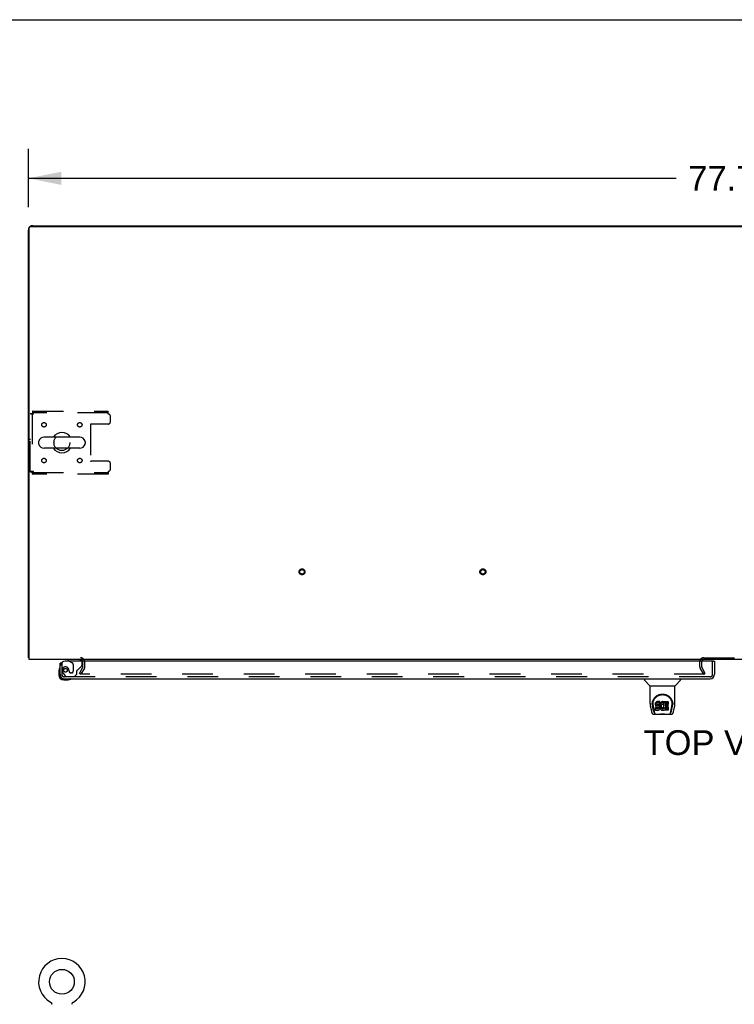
# Model space of a CAD drawing. Header units: inches. Extents: x 0 to 309, y 0 to 200.
# Tile 59 of 64: x 68 to 107, y 146 to 200. Entities that reach past the tile are written whole.
import ezdxf

# ---------------------------------------------------------------- set-up
doc = ezdxf.new("R2010")
doc.units = ezdxf.units.IN
doc.header["$LTSCALE"] = 17
doc.header["$MEASUREMENT"] = 0
doc.linetypes.add('HIDDEN', pattern=[0.2, 0.1, -0.1])
doc.layers.get('0').update_dxf_attribs({"linetype": 'CONTINUOUS'})
for name, color, linetype in [('DEFAULT_2', 8, 'HIDDEN'), ('DIMENSIONS', 7, 'CONTINUOUS'), ('LEFTHAND_DOOR_ASSEMBLY', 7, 'CONTINUOUS'), ('WITNESSMARKS', 7, 'CONTINUOUS')]:
    doc.layers.add(name, color=color, linetype=linetype)
doc.styles.get("Standard").update_dxf_attribs({"font": 'arial.ttf'})
doc.dimstyles.new('DIMSTYLE_1', dxfattribs={"dimtxt": 1.363636, "dimasz": 1.818182, "dimexe": 0.09, "dimexo": 0.07, "dimgap": 0.0375, "dimtad": 0, "dimtih": 1, "dimtoh": 1, "dimzin": 4, "dimdsep": 46, "dimtxsty": 'Standard', "dimblk": '_FILLED', "dimblk1": '_FILLED', "dimblk2": '_FILLED', "dimcen": 0.09, "dimadec": 3, "dimazin": 1, "dimtfac": 1, "dimtdec": 3, "dimtofl": 0, "dimtmove": 0, "dimatfit": 3, "dimldrblk": '_FILLED', "dimfxl": 0, "dimtolj": 1, "dimtzin": 4, "dimarcsym": 0})

# ---------------------------------------------------------------- blocks, each defined once
blk = doc.blocks.new('_FILLED')
at = {"color": 0, "linetype": 'ByBlock'}
blk.add_solid([(0, 0), (-1, 0.2), (-1, -0.2)], dxfattribs=at)
blk = doc.blocks.new('*D1')
at = {"layer": 'DIMENSIONS', "color": 2, "linetype": 'Continuous'}
for p, q in [((68.353, 189.629), (68.353, 192.863)), ((146.103, 189.629), (146.103, 192.863)), ((68.353, 191.227), (104.163, 191.227)), ((146.103, 191.227), (110.292, 191.227))]:
    blk.add_line(p, q, dxfattribs=at)
at = {"layer": 'DIMENSIONS', "color": 2, "linetype": 'Continuous', "xscale": 1.8181818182, "yscale": 1.8181818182, "zscale": 1.8181818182, "rotation": 180}
blk.add_blockref('_FILLED', (68.353, 191.227), dxfattribs=at)
at = {"layer": 'DIMENSIONS', "color": 2, "linetype": 'Continuous', "xscale": 1.8181818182, "yscale": 1.8181818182, "zscale": 1.8181818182}
blk.add_blockref('_FILLED', (146.103, 191.227), dxfattribs=at)
at = {"layer": 'DIMENSIONS', "color": 2, "linetype": 'Continuous', "insert": (107.228, 191.909), "char_height": 1.3636, "width": 4.76512, "attachment_point": 2, "line_spacing_factor": 0.9}
blk.add_mtext('77.75', dxfattribs=at)

msp = doc.modelspace()

# ---------------------------------------------------------------- linework, layer by layer
at = {"color": 7, "linetype": 'Continuous'}
for p, q in [((0, 200), (309.091, 200)), ((75.853, 188.603), (75.853, 188.551)), ((75.853, 188.603), (138.603, 188.603)), ((107.228, 188.603), (107.228, 188.551)), ((68.919, 176.647), (68.919, 176.559)), ((71.194, 176.909), (69.219, 176.909)), ((71.494, 176.647), (71.494, 176.559)), ((71.194, 176.297), (69.219, 176.297)), ((68.405, 164.707), (68.353, 164.707)), ((69.571, 145.658), (69.571, 145.658)), ((69.571, 145.658), (69.576, 145.656)), ((69.572, 145.658), (69.574, 145.657)), ((69.576, 145.656), (69.58, 145.653)), ((69.58, 145.653), (69.584, 145.65)), ((69.584, 145.65), (69.588, 145.647)), ((69.588, 145.647), (69.592, 145.644)), ((69.592, 145.644), (69.596, 145.641)), ((69.596, 145.641), (69.6, 145.637)), ((69.6, 145.637), (69.603, 145.634)), ((69.603, 145.634), (69.607, 145.63)), ((69.607, 145.63), (69.61, 145.626)), ((69.61, 145.626), (69.613, 145.622)), ((69.613, 145.622), (69.616, 145.618)), ((69.616, 145.618), (69.619, 145.614)), ((69.619, 145.614), (69.622, 145.61)), ((69.622, 145.61), (69.625, 145.605)), ((69.625, 145.606), (69.627, 145.601)), ((69.627, 145.601), (69.629, 145.597)), ((69.629, 145.597), (69.632, 145.592)), ((69.632, 145.592), (69.634, 145.587)), ((69.634, 145.587), (69.635, 145.582)), ((69.635, 145.583), (69.637, 145.578)), ((69.637, 145.578), (69.639, 145.573)), ((69.639, 145.573), (69.64, 145.568)), ((69.64, 145.568), (69.641, 145.563)), ((69.641, 145.563), (69.642, 145.558)), ((69.642, 145.558), (69.643, 145.553)), ((70.769, 145.538), (70.769, 145.543)), ((70.769, 145.533), (70.769, 145.538)), ((70.77, 145.553), (70.771, 145.558)), ((70.77, 145.548), (70.77, 145.553)), ((70.771, 145.558), (70.772, 145.563)), ((70.772, 145.563), (70.773, 145.568)), ((70.773, 145.568), (70.775, 145.573)), ((70.775, 145.573), (70.776, 145.578)), ((70.776, 145.578), (70.778, 145.583)), ((70.778, 145.582), (70.78, 145.587)), ((70.779, 145.587), (70.782, 145.592)), ((70.781, 145.592), (70.784, 145.597)), ((70.784, 145.597), (70.786, 145.601)), ((70.786, 145.601), (70.788, 145.606)), ((70.788, 145.605), (70.791, 145.61)), ((70.791, 145.61), (70.794, 145.614)), ((70.794, 145.614), (70.797, 145.618)), ((70.797, 145.618), (70.8, 145.622)), ((70.8, 145.622), (70.803, 145.626)), ((70.803, 145.626), (70.806, 145.63)), ((70.806, 145.63), (70.81, 145.634)), ((70.81, 145.634), (70.814, 145.637)), ((70.813, 145.637), (70.817, 145.641)), ((70.817, 145.641), (70.821, 145.644)), ((70.821, 145.644), (70.825, 145.647)), ((70.825, 145.647), (70.829, 145.65)), ((70.829, 145.65), (70.833, 145.653)), ((70.833, 145.653), (70.837, 145.656)), ((70.833, 145.653), (70.834, 145.654)), ((70.837, 145.656), (70.842, 145.658)), ((70.839, 145.657), (70.841, 145.658)), ((70.842, 145.658), (70.842, 145.658))]:
    msp.add_line(p, q, dxfattribs=at)
at = {"color": 3, "linetype": 'Continuous'}
for p, q in [((68.405, 164.603), (68.405, 188.491)), ((68.465, 188.551), (145.991, 188.551)), ((68.599, 188.603), (75.853, 188.603)), ((68.353, 164.707), (68.353, 188.357)), ((146.051, 164.603), (68.405, 164.603))]:
    msp.add_line(p, q, dxfattribs=at)
for points in [[(68.38, 164.693), (68.377, 164.694), (68.373, 164.694), (68.37, 164.695), (68.367, 164.696), (68.364, 164.697), (68.362, 164.698), (68.36, 164.698), (68.358, 164.7), (68.356, 164.701), (68.355, 164.702), (68.354, 164.703), (68.353, 164.704), (68.353, 164.706), (68.353, 164.707)], [(68.405, 164.687), (68.404, 164.687), (68.4, 164.688), (68.396, 164.689), (68.392, 164.69), (68.388, 164.691), (68.38, 164.693)]]:
    msp.add_lwpolyline(points, dxfattribs=at)
at = {"color": 7, "linetype": 'Continuous'}
for points in [[(69.643, 145.553), (69.643, 145.548), (69.644, 145.543), (69.644, 145.538), (69.644, 145.533)], [(70.769, 145.538), (70.769, 145.543), (70.77, 145.548)]]:
    msp.add_lwpolyline(points, dxfattribs=at)
msp.add_circle((70.207, 146.778), 0.688, dxfattribs=at)
at = {"color": 3, "linetype": 'Continuous'}
for centre, radius, start, end in [((68.599, 188.357), 0.246, 140.5601, 180), ((68.465, 188.491), 0.06, 90, 180), ((68.599, 188.357), 0.246, 90, 129.4399), ((68.599, 164.85), 0.246, 215.3368, 216.0831), ((71.231, 164.461), 0.142, 26.4666, 90), ((105.697, 164.488), 0.115, 115.1781, 161.7549)]:
    msp.add_arc(centre, radius, start, end, dxfattribs=at)
at = {"color": 7, "linetype": 'Continuous'}
for centre, radius, start, end in [((70.207, 176.603), 0.562, 32.9567, 147.0433), ((69.063, 176.647), 0.144, 164.3697, 180), ((69.063, 176.559), 0.144, 180, 195.6303), ((69.219, 176.603), 0.306, 90, 164.3697), ((69.219, 176.603), 0.306, 195.6303, 270), ((71.194, 176.603), 0.306, 15.6303, 90), ((71.194, 176.603), 0.306, 270, 344.3697), ((71.35, 176.647), 0.144, 0, 15.6303), ((71.35, 176.559), 0.144, 344.3697, 360), ((70.207, 176.603), 0.562, 212.956, 327.044), ((70.207, 146.778), 1.288, 299.5053, 240.4947)]:
    msp.add_arc(centre, radius, start, end, dxfattribs=at)
at = {"layer": 'DEFAULT_2', "color": 8, "linetype": 'HIDDEN'}
for p, q in [((68.457, 174.987), (68.457, 178.219)), ((68.457, 178.219), (68.561, 178.219)), ((68.561, 178.219), (68.561, 174.987)), ((68.591, 178.353), (68.591, 178.249)), ((68.591, 178.353), (72.769, 178.353)), ((72.769, 178.249), (68.591, 178.249)), ((68.624, 178.186), (68.619, 178.223)), ((68.624, 178.186), (68.619, 178.2)), ((72.769, 178.186), (72.769, 178.353)), ((71.794, 177.604), (71.794, 175.602)), ((72.769, 177.634), (71.824, 177.634)), ((72.894, 177.759), (72.894, 178.061)), ((72.769, 175.572), (71.824, 175.572)), ((72.894, 175.145), (72.894, 175.447)), ((68.457, 174.987), (68.561, 174.987)), ((68.624, 175.02), (68.586, 175.015)), ((68.591, 174.853), (68.591, 174.957)), ((68.591, 174.957), (72.769, 174.957)), ((72.769, 174.853), (68.591, 174.853)), ((68.624, 175.02), (68.61, 175.015)), ((72.769, 175.02), (72.769, 174.853)), ((105.697, 164.707), (108.759, 164.707)), ((71.173, 163.842), (71.369, 164.182)), ((71.459, 164.13), (71.263, 163.79)), ((71.374, 164.199), (71.374, 164.461)), ((71.478, 164.199), (71.478, 164.461)), ((105.478, 164.199), (105.478, 164.488)), ((105.692, 163.79), (105.496, 164.13)), ((105.582, 164.199), (105.582, 164.488)), ((105.782, 163.842), (105.586, 164.182)), ((71.173, 163.842), (71.263, 163.79)), ((105.759, 163.79), (71.309, 163.79)), ((105.692, 163.79), (105.782, 163.842)), ((69.571, 145.658), (69.571, 145.658)), ((69.579, 145.654), (69.58, 145.653))]:
    msp.add_line(p, q, dxfattribs=at)
for points in [[(68.457, 178.219), (68.458, 178.217), (68.461, 178.214), (68.466, 178.212), (68.473, 178.21), (68.482, 178.207), (68.493, 178.205), (68.505, 178.203), (68.519, 178.2), (68.535, 178.198), (68.551, 178.195), (68.568, 178.193), (68.586, 178.191), (68.624, 178.186)], [(68.561, 178.219), (68.561, 178.217), (68.562, 178.214), (68.564, 178.212), (68.567, 178.21), (68.57, 178.207), (68.574, 178.205), (68.579, 178.203), (68.584, 178.2), (68.59, 178.198), (68.596, 178.195), (68.603, 178.193), (68.61, 178.191), (68.624, 178.186)], [(68.619, 178.223), (68.616, 178.241), (68.614, 178.258), (68.612, 178.275), (68.609, 178.29), (68.607, 178.304), (68.605, 178.317), (68.602, 178.327), (68.6, 178.336), (68.598, 178.344), (68.595, 178.349), (68.593, 178.352), (68.591, 178.353)], [(68.619, 178.2), (68.616, 178.207), (68.614, 178.213), (68.612, 178.22), (68.609, 178.225), (68.607, 178.231), (68.605, 178.235), (68.602, 178.239), (68.6, 178.243), (68.598, 178.245), (68.595, 178.247), (68.593, 178.249), (68.591, 178.249)], [(68.586, 175.015), (68.568, 175.013), (68.551, 175.011), (68.535, 175.008), (68.519, 175.006), (68.505, 175.004), (68.493, 175.001), (68.482, 174.999), (68.473, 174.996), (68.466, 174.994), (68.461, 174.992), (68.458, 174.989), (68.457, 174.987)], [(68.61, 175.015), (68.603, 175.013), (68.596, 175.011), (68.59, 175.008), (68.584, 175.006), (68.579, 175.004), (68.574, 175.001), (68.57, 174.999), (68.567, 174.996), (68.564, 174.994), (68.562, 174.992), (68.561, 174.989), (68.561, 174.987)], [(68.591, 174.853), (68.593, 174.854), (68.595, 174.857), (68.598, 174.862), (68.6, 174.87), (68.602, 174.879), (68.605, 174.889), (68.607, 174.902), (68.609, 174.916), (68.612, 174.931), (68.614, 174.948), (68.616, 174.965), (68.619, 174.983), (68.624, 175.02)], [(68.591, 174.957), (68.593, 174.957), (68.595, 174.959), (68.598, 174.961), (68.6, 174.963), (68.602, 174.967), (68.605, 174.971), (68.607, 174.975), (68.609, 174.981), (68.612, 174.986), (68.614, 174.993), (68.616, 174.999), (68.619, 175.006), (68.624, 175.02)], [(71.291, 163.816), (71.29, 163.814), (71.29, 163.812), (71.289, 163.81), (71.289, 163.808), (71.289, 163.808)], [(71.289, 163.808), (71.289, 163.806), (71.29, 163.804), (71.29, 163.802), (71.291, 163.8), (71.292, 163.799), (71.293, 163.797), (71.295, 163.796), (71.297, 163.794), (71.298, 163.793), (71.3, 163.792)], [(71.309, 163.79), (71.307, 163.791), (71.305, 163.791), (71.302, 163.791), (71.3, 163.792)]]:
    msp.add_lwpolyline(points, dxfattribs=at)
for centre, radius in [((69.217, 177.593), 0.125), ((71.196, 177.593), 0.125), ((70.207, 176.603), 0.438), ((69.217, 175.613), 0.125), ((71.196, 175.613), 0.125), ((83.485, 169.457), 0.164), ((83.485, 169.457), 0.124), ((93.485, 169.457), 0.164), ((93.485, 169.457), 0.124)]:
    msp.add_circle(centre, radius, dxfattribs=at)
for centre, radius, start, end in [((72.769, 178.061), 0.125, 0, 90), ((71.824, 177.604), 0.03, 90, 180), ((72.769, 177.759), 0.125, 270, 360), ((71.824, 175.602), 0.03, 180, 270), ((72.769, 175.447), 0.125, 0, 90), ((72.769, 175.145), 0.125, 270, 360), ((71.231, 164.461), 0.246, 0, 90), ((71.231, 164.461), 0.142, 0, 26.4666), ((105.697, 164.488), 0.219, 90, 180), ((105.697, 164.488), 0.115, 161.7549, 180), ((105.697, 164.488), 0.115, 90, 115.1781), ((71.341, 164.199), 0.033, 330, 360), ((71.341, 164.199), 0.137, 330, 360), ((105.615, 164.199), 0.137, 180, 210), ((105.615, 164.199), 0.033, 180, 210)]:
    msp.add_arc(centre, radius, start, end, dxfattribs=at)
at = {"layer": 'LEFTHAND_DOOR_ASSEMBLY', "color": 3, "linetype": 'Continuous'}
for p, q in [((106.228, 164.524), (70.395, 164.524)), ((106.29, 164.524), (106.29, 163.792)), ((70.103, 163.792), (70.103, 164.399)), ((70.349, 163.545), (106.044, 163.545))]:
    msp.add_line(p, q, dxfattribs=at)
at = {"layer": 'LEFTHAND_DOOR_ASSEMBLY', "color": 7, "linetype": 'Continuous'}
for p, q in [((70.545, 164.603), (70.545, 164.564)), ((70.545, 164.564), (70.614, 164.524)), ((106.228, 164.524), (106.29, 164.524)), ((70.043, 164.004), (70.043, 163.748)), ((70.178, 164.399), (70.103, 164.399)), ((70.103, 163.792), (70.103, 163.748)), ((70.306, 163.545), (70.349, 163.545)), ((70.306, 163.485), (70.562, 163.485)), ((102.411, 163.545), (102.411, 163.483)), ((102.72, 163.157), (102.423, 163.455)), ((104.11, 163.157), (104.407, 163.455)), ((104.419, 163.545), (104.419, 163.483)), ((102.726, 163.151), (104.104, 163.151)), ((102.726, 162.179), (102.726, 163.151)), ((104.104, 162.18), (104.104, 163.151)), ((102.741, 162.036), (102.806, 161.731)), ((102.844, 162.125), (102.844, 162.124)), ((102.851, 162.211), (102.85, 162.147)), ((102.913, 161.759), (102.861, 162.029)), ((102.888, 162.138), (102.888, 162.114)), ((102.897, 162.016), (102.955, 161.724)), ((103.031, 162.183), (103.029, 162.159)), ((103.029, 162.092), (103.029, 162.159)), ((103.031, 162.116), (103.029, 162.092)), ((103.029, 162.092), (103.03, 162.069)), ((103.03, 162.069), (103.034, 162.045)), ((103.036, 162.206), (103.031, 162.183)), ((103.031, 162.116), (103.031, 162.183)), ((103.036, 162.139), (103.031, 162.116)), ((103.031, 161.807), (103.031, 161.948)), ((103.034, 162.045), (103.042, 162.023)), ((103.045, 162.229), (103.036, 162.206)), ((103.036, 162.139), (103.036, 162.206)), ((103.045, 162.162), (103.036, 162.139)), ((103.095, 161.953), (103.036, 161.953)), ((103.036, 161.886), (103.036, 161.953)), ((103.095, 161.887), (103.036, 161.886)), ((103.036, 161.802), (103.18, 161.802)), ((103.042, 162.023), (103.055, 162.003)), ((103.059, 162.248), (103.045, 162.229)), ((103.045, 162.162), (103.045, 162.229)), ((103.059, 162.182), (103.045, 162.162)), ((103.055, 162.003), (103.071, 161.985)), ((103.067, 162.256), (103.059, 162.248)), ((103.059, 162.182), (103.059, 162.248)), ((103.067, 162.19), (103.059, 162.182)), ((103.077, 162.263), (103.067, 162.256)), ((103.067, 162.19), (103.067, 162.256)), ((103.077, 162.196), (103.067, 162.19)), ((103.071, 161.985), (103.091, 161.972)), ((103.099, 162.273), (103.077, 162.263)), ((103.077, 162.196), (103.077, 162.263)), ((103.099, 162.206), (103.077, 162.196)), ((103.091, 161.972), (103.102, 161.968)), ((103.156, 161.954), (103.095, 161.953)), ((103.095, 161.887), (103.095, 161.953)), ((103.156, 161.887), (103.095, 161.887)), ((103.122, 162.28), (103.099, 162.273)), ((103.099, 162.206), (103.099, 162.273)), ((103.122, 162.213), (103.099, 162.206)), ((103.1, 162.081), (103.101, 162.096)), ((103.101, 162.073), (103.1, 162.081)), ((103.101, 162.096), (103.103, 162.111)), ((103.101, 162.073), (103.101, 162.096)), ((103.103, 162.066), (103.101, 162.073)), ((103.102, 161.968), (103.114, 161.966)), ((103.103, 162.111), (103.106, 162.117)), ((103.103, 162.066), (103.103, 162.111)), ((103.107, 162.06), (103.103, 162.066)), ((103.106, 162.117), (103.112, 162.122)), ((103.107, 162.06), (103.107, 162.119)), ((103.114, 162.056), (103.107, 162.06)), ((103.112, 162.122), (103.126, 162.127)), ((103.114, 162.122), (103.113, 162.123)), ((103.128, 162.118), (103.114, 162.122)), ((103.114, 162.056), (103.114, 162.122)), ((103.128, 162.052), (103.114, 162.056)), ((103.114, 161.966), (103.161, 161.966)), ((103.262, 162.28), (103.122, 162.28)), ((103.122, 162.213), (103.122, 162.28)), ((103.262, 162.213), (103.122, 162.213)), ((103.126, 162.127), (103.141, 162.128)), ((103.152, 162.119), (103.128, 162.118)), ((103.128, 162.052), (103.128, 162.118)), ((103.152, 162.052), (103.128, 162.052)), ((103.141, 162.128), (103.254, 162.128)), ((103.176, 162.118), (103.152, 162.119)), ((103.152, 162.052), (103.152, 162.119)), ((103.176, 162.051), (103.152, 162.052)), ((103.171, 161.955), (103.156, 161.954)), ((103.156, 161.887), (103.156, 161.954)), ((103.171, 161.888), (103.156, 161.887)), ((103.161, 161.966), (103.169, 161.965)), ((103.169, 161.965), (103.176, 161.962)), ((103.178, 161.958), (103.171, 161.955)), ((103.171, 161.888), (103.171, 161.955)), ((103.178, 161.891), (103.171, 161.888)), ((103.2, 162.113), (103.176, 162.118)), ((103.176, 162.051), (103.176, 162.118)), ((103.2, 162.046), (103.176, 162.051)), ((103.176, 161.962), (103.182, 161.958)), ((103.179, 161.96), (103.178, 161.958)), ((103.178, 161.891), (103.178, 161.958)), ((103.183, 161.897), (103.178, 161.891)), ((103.18, 161.802), (103.192, 161.803)), ((103.182, 161.958), (103.187, 161.952)), ((103.183, 161.897), (103.183, 161.956)), ((103.192, 161.909), (103.183, 161.897)), ((103.187, 161.952), (103.193, 161.938)), ((103.192, 161.909), (103.192, 161.94)), ((103.195, 161.916), (103.192, 161.909)), ((103.192, 161.803), (103.203, 161.807)), ((103.193, 161.938), (103.196, 161.923)), ((103.195, 161.916), (103.195, 161.928)), ((103.196, 161.923), (103.195, 161.916)), ((103.21, 162.108), (103.2, 162.113)), ((103.2, 162.046), (103.2, 162.113)), ((103.21, 162.041), (103.2, 162.046)), ((103.203, 161.807), (103.223, 161.821)), ((103.22, 162.101), (103.21, 162.108)), ((103.21, 162.041), (103.21, 162.108)), ((103.22, 162.034), (103.21, 162.041)), ((103.238, 162.084), (103.22, 162.101)), ((103.22, 162.034), (103.22, 162.101)), ((103.238, 162.017), (103.22, 162.034)), ((103.223, 161.821), (103.24, 161.838)), ((103.251, 162.064), (103.238, 162.084)), ((103.238, 162.017), (103.238, 162.084)), ((103.251, 161.997), (103.238, 162.017)), ((103.24, 161.838), (103.247, 161.848)), ((103.247, 161.848), (103.252, 161.859)), ((103.26, 162.042), (103.251, 162.064)), ((103.251, 161.997), (103.251, 162.064)), ((103.26, 161.975), (103.251, 161.997)), ((103.252, 161.859), (103.261, 161.881)), ((103.254, 162.128), (103.259, 162.128)), ((103.259, 162.128), (103.261, 162.134)), ((103.261, 162.038), (103.26, 162.042)), ((103.26, 161.975), (103.26, 162.042)), ((103.266, 161.952), (103.26, 161.975)), ((103.261, 162.134), (103.262, 162.147)), ((103.266, 162.116), (103.261, 162.072)), ((103.261, 162.005), (103.261, 162.072)), ((103.266, 162.049), (103.261, 162.005)), ((103.261, 162.005), (103.262, 161.983)), ((103.261, 161.881), (103.267, 161.904)), ((103.263, 162.237), (103.262, 162.28)), ((103.262, 162.213), (103.262, 162.28)), ((103.263, 162.17), (103.262, 162.213)), ((103.262, 162.147), (103.263, 162.17)), ((103.262, 161.983), (103.265, 161.961)), ((103.263, 162.17), (103.263, 162.237)), ((103.265, 161.961), (103.27, 161.939)), ((103.27, 162.138), (103.266, 162.116)), ((103.266, 162.049), (103.266, 162.116)), ((103.27, 162.071), (103.266, 162.049)), ((103.269, 161.928), (103.266, 161.952)), ((103.267, 161.904), (103.269, 161.928)), ((103.269, 161.928), (103.269, 161.943)), ((103.276, 162.159), (103.27, 162.138)), ((103.27, 162.071), (103.27, 162.138)), ((103.276, 162.093), (103.27, 162.071)), ((103.27, 161.939), (103.277, 161.918)), ((103.284, 162.18), (103.276, 162.159)), ((103.276, 162.093), (103.276, 162.159)), ((103.284, 162.113), (103.276, 162.093)), ((103.277, 161.918), (103.298, 161.878)), ((103.295, 162.2), (103.284, 162.18)), ((103.284, 162.113), (103.284, 162.18)), ((103.295, 162.133), (103.284, 162.113)), ((103.308, 162.218), (103.295, 162.2)), ((103.295, 162.133), (103.295, 162.2)), ((103.308, 162.151), (103.295, 162.133)), ((103.298, 161.878), (103.311, 161.86)), ((103.323, 162.234), (103.308, 162.218)), ((103.308, 162.151), (103.308, 162.218)), ((103.323, 162.168), (103.308, 162.151)), ((103.311, 161.86), (103.325, 161.843)), ((103.339, 162.25), (103.323, 162.234)), ((103.323, 162.168), (103.323, 162.234)), ((103.339, 162.183), (103.323, 162.168)), ((103.325, 161.843), (103.342, 161.828)), ((103.334, 162.047), (103.331, 162.021)), ((103.331, 162.021), (103.331, 161.994)), ((103.331, 161.994), (103.332, 161.98)), ((103.332, 161.98), (103.332, 162.021)), ((103.332, 161.98), (103.335, 161.968)), ((103.338, 162.06), (103.334, 162.047)), ((103.334, 162.04), (103.335, 162.034)), ((103.335, 162.034), (103.345, 162.01)), ((103.335, 161.968), (103.335, 162.034)), ((103.335, 161.968), (103.345, 161.943)), ((103.344, 162.072), (103.338, 162.06)), ((103.357, 162.263), (103.339, 162.25)), ((103.339, 162.183), (103.339, 162.25)), ((103.357, 162.196), (103.339, 162.183)), ((103.342, 161.828), (103.36, 161.814)), ((103.358, 162.095), (103.344, 162.072)), ((103.345, 162.01), (103.358, 161.986)), ((103.345, 161.943), (103.345, 162.01)), ((103.345, 161.943), (103.358, 161.92)), ((103.378, 162.272), (103.357, 162.263)), ((103.357, 162.196), (103.357, 162.263)), ((103.378, 162.205), (103.357, 162.196)), ((103.366, 162.105), (103.358, 162.095)), ((103.358, 161.986), (103.367, 161.976)), ((103.358, 161.92), (103.358, 161.986)), ((103.358, 161.92), (103.367, 161.91)), ((103.36, 161.814), (103.369, 161.809)), ((103.377, 162.113), (103.366, 162.105)), ((103.367, 161.976), (103.377, 161.968)), ((103.367, 161.91), (103.367, 161.976)), ((103.367, 161.91), (103.377, 161.901)), ((103.369, 161.809), (103.38, 161.806)), ((103.402, 162.123), (103.377, 162.113)), ((103.377, 161.968), (103.388, 161.96)), ((103.377, 161.901), (103.377, 161.968)), ((103.377, 161.901), (103.388, 161.893)), ((103.4, 162.276), (103.378, 162.272)), ((103.378, 162.205), (103.378, 162.272)), ((103.4, 162.21), (103.378, 162.205)), ((103.38, 161.806), (103.402, 161.8)), ((103.388, 161.96), (103.401, 161.955)), ((103.388, 161.893), (103.388, 161.96)), ((103.388, 161.893), (103.401, 161.888)), ((103.422, 162.279), (103.4, 162.276)), ((103.4, 162.21), (103.4, 162.276)), ((103.422, 162.212), (103.4, 162.21)), ((103.401, 161.955), (103.414, 161.953)), ((103.401, 161.888), (103.401, 161.955)), ((103.401, 161.888), (103.414, 161.886)), ((103.415, 162.127), (103.402, 162.123)), ((103.402, 161.8), (103.424, 161.798)), ((103.414, 161.953), (103.427, 161.952)), ((103.414, 161.886), (103.414, 161.953)), ((103.414, 161.886), (103.427, 161.886)), ((103.428, 162.126), (103.415, 162.127)), ((103.422, 162.279), (103.444, 162.278)), ((103.422, 162.212), (103.422, 162.279)), ((103.444, 162.211), (103.422, 162.212)), ((103.424, 161.798), (103.446, 161.801)), ((103.427, 161.952), (103.441, 161.954)), ((103.427, 161.886), (103.427, 161.952)), ((103.427, 161.886), (103.441, 161.888)), ((103.441, 162.123), (103.428, 162.126)), ((103.454, 162.118), (103.441, 162.123)), ((103.441, 161.954), (103.453, 161.958)), ((103.441, 161.888), (103.441, 161.954)), ((103.441, 161.888), (103.453, 161.892)), ((103.455, 162.276), (103.444, 162.278)), ((103.444, 162.211), (103.444, 162.278)), ((103.455, 162.21), (103.444, 162.211)), ((103.446, 161.801), (103.467, 161.807)), ((103.453, 161.958), (103.465, 161.964)), ((103.453, 161.892), (103.453, 161.958)), ((103.453, 161.892), (103.465, 161.897)), ((103.466, 162.273), (103.455, 162.276)), ((103.455, 162.21), (103.455, 162.276)), ((103.466, 162.206), (103.455, 162.21)), ((103.486, 162.189), (103.46, 162.121)), ((103.465, 161.964), (103.477, 161.971)), ((103.465, 161.897), (103.465, 161.964)), ((103.465, 161.897), (103.477, 161.905)), ((103.485, 162.261), (103.466, 162.273)), ((103.466, 162.206), (103.466, 162.273)), ((103.485, 162.194), (103.466, 162.206)), ((103.467, 161.807), (103.486, 161.819)), ((103.477, 161.971), (103.477, 161.905)), ((103.483, 161.97), (103.495, 161.953)), ((103.483, 161.904), (103.495, 161.886)), ((103.485, 162.261), (103.485, 162.194)), ((103.486, 162.258), (103.486, 162.194)), ((103.497, 161.819), (103.486, 161.819)), ((103.486, 161.819), (103.486, 161.819)), ((103.495, 162.278), (103.732, 162.278)), ((103.495, 161.886), (103.495, 162.278)), ((103.495, 162.211), (103.732, 162.211)), ((103.497, 161.806), (103.497, 161.819)), ((103.732, 161.802), (103.501, 161.802)), ((103.565, 162.123), (103.565, 162.056)), ((103.566, 161.965), (103.566, 161.887)), ((103.732, 162.128), (103.569, 162.128)), ((103.569, 162.118), (103.701, 162.118)), ((103.569, 162.051), (103.701, 162.051)), ((103.701, 161.969), (103.571, 161.969)), ((103.571, 161.95), (103.732, 161.95)), ((103.571, 161.883), (103.732, 161.883)), ((103.705, 162.114), (103.705, 161.974)), ((103.736, 162.274), (103.736, 162.132)), ((103.737, 161.945), (103.737, 161.806)), ((103.876, 161.724), (103.932, 162.013)), ((103.917, 161.759), (103.969, 162.029)), ((103.932, 162.014), (103.933, 162.017)), ((103.979, 162.211), (103.98, 162.147)), ((103.986, 162.124), (103.986, 162.125)), ((104.024, 161.731), (104.089, 162.036)), ((102.93, 161.577), (103.157, 161.577)), ((102.965, 161.655), (102.972, 161.655)), ((102.971, 161.66), (102.974, 161.65)), ((102.974, 161.649), (102.974, 161.65)), ((103.017, 161.577), (103.015, 161.577)), ((103.177, 161.557), (103.156, 161.577)), ((103.653, 161.557), (103.177, 161.557)), ((103.653, 161.557), (103.674, 161.577)), ((103.673, 161.577), (103.9, 161.577)), ((103.815, 161.577), (103.813, 161.577)), ((103.856, 161.65), (103.859, 161.66)), ((103.856, 161.649), (103.856, 161.65)), ((103.858, 161.655), (103.865, 161.655))]:
    msp.add_line(p, q, dxfattribs=at)
at = {"layer": 'LEFTHAND_DOOR_ASSEMBLY', "color": 8, "linetype": 'HIDDEN'}
for p, q in [((71.175, 164.603), (70.545, 164.603)), ((70.614, 164.524), (70.783, 164.426)), ((106.186, 163.792), (106.186, 164.524)), ((70.207, 164.399), (70.178, 164.399)), ((70.207, 164.399), (70.207, 163.792)), ((70.604, 163.96), (70.604, 163.949)), ((70.833, 164.339), (70.833, 163.96)), ((71.025, 163.796), (71.025, 163.975)), ((71.083, 164.034), (71.302, 164.253)), ((71.332, 164.323), (71.332, 164.446)), ((70.281, 163.848), (70.383, 163.704)), ((106.044, 163.649), (70.349, 163.649)), ((70.447, 163.67), (70.899, 163.67)), ((70.735, 163.862), (70.702, 163.862)), ((70.899, 163.67), (71.025, 163.796))]:
    msp.add_line(p, q, dxfattribs=at)
at = {"layer": 'LEFTHAND_DOOR_ASSEMBLY', "color": 7, "linetype": 'Continuous'}
for points in [[(102.844, 162.137), (102.847, 162.179), (102.854, 162.228), (102.864, 162.275), (102.879, 162.32), (102.896, 162.361), (102.916, 162.401), (102.938, 162.438), (102.963, 162.473), (102.99, 162.506), (103.02, 162.536), (103.051, 162.564), (103.085, 162.59), (103.12, 162.613), (103.158, 162.634), (103.198, 162.652), (103.239, 162.667), (103.282, 162.679), (103.326, 162.688), (103.37, 162.693), (103.415, 162.695), (103.46, 162.693), (103.505, 162.688), (103.549, 162.679), (103.592, 162.667), (103.633, 162.652), (103.673, 162.634), (103.71, 162.613), (103.746, 162.59), (103.78, 162.564), (103.811, 162.535), (103.84, 162.505), (103.868, 162.472), (103.893, 162.437), (103.915, 162.4), (103.935, 162.361), (103.952, 162.319), (103.966, 162.275), (103.977, 162.228), (103.983, 162.178), (103.986, 162.137)], [(102.888, 162.138), (102.888, 162.158), (102.89, 162.182), (102.893, 162.206), (102.896, 162.23), (102.901, 162.253), (102.907, 162.276), (102.913, 162.299), (102.921, 162.321), (102.93, 162.343), (102.939, 162.364), (102.949, 162.384), (102.96, 162.404), (102.972, 162.423), (102.984, 162.441), (102.997, 162.458), (103.01, 162.475), (103.024, 162.49), (103.038, 162.505), (103.052, 162.519), (103.067, 162.533), (103.082, 162.546), (103.097, 162.558), (103.112, 162.569), (103.128, 162.579), (103.144, 162.589), (103.16, 162.598), (103.175, 162.607), (103.191, 162.615), (103.207, 162.622), (103.223, 162.628), (103.239, 162.634), (103.255, 162.64), (103.271, 162.644), (103.287, 162.649), (103.303, 162.652), (103.319, 162.656), (103.335, 162.658), (103.351, 162.661), (103.367, 162.662), (103.382, 162.664), (103.398, 162.664), (103.414, 162.665), (103.43, 162.664), (103.446, 162.664), (103.462, 162.662), (103.478, 162.661), (103.494, 162.659), (103.51, 162.656), (103.526, 162.653), (103.542, 162.649), (103.558, 162.645), (103.574, 162.64), (103.59, 162.635), (103.606, 162.629), (103.622, 162.622), (103.638, 162.615), (103.654, 162.607), (103.67, 162.599), (103.686, 162.59), (103.701, 162.58), (103.717, 162.57), (103.732, 162.558), (103.747, 162.546), (103.762, 162.534), (103.777, 162.52), (103.792, 162.506), (103.806, 162.491), (103.82, 162.475), (103.833, 162.458), (103.846, 162.441), (103.858, 162.423), (103.87, 162.404), (103.881, 162.384), (103.891, 162.364), (103.9, 162.343), (103.909, 162.322), (103.916, 162.3), (103.923, 162.277), (103.929, 162.254), (103.934, 162.23), (103.937, 162.206), (103.94, 162.182), (103.942, 162.158), (103.942, 162.138)], [(102.726, 162.179), (102.727, 162.147), (102.73, 162.107), (102.735, 162.067), (102.741, 162.036)], [(102.844, 162.125), (102.844, 162.13), (102.844, 162.137)], [(102.888, 162.114), (102.888, 162.098), (102.89, 162.07), (102.893, 162.042), (102.897, 162.016)], [(103.036, 161.953), (103.035, 161.953), (103.035, 161.953), (103.035, 161.953), (103.034, 161.952), (103.034, 161.952), (103.033, 161.952), (103.033, 161.952), (103.033, 161.951), (103.032, 161.951), (103.032, 161.951), (103.032, 161.95), (103.032, 161.949), (103.031, 161.949), (103.031, 161.948)], [(103.036, 161.886), (103.035, 161.886), (103.035, 161.886), (103.035, 161.886), (103.034, 161.886), (103.034, 161.885), (103.033, 161.885), (103.033, 161.885), (103.033, 161.885), (103.032, 161.884), (103.032, 161.884), (103.032, 161.883), (103.032, 161.883), (103.031, 161.882), (103.031, 161.881)], [(103.933, 162.017), (103.934, 162.02), (103.934, 162.023), (103.935, 162.026), (103.935, 162.029), (103.936, 162.033), (103.936, 162.036), (103.937, 162.039), (103.937, 162.043), (103.938, 162.046), (103.938, 162.05), (103.938, 162.054), (103.939, 162.058), (103.939, 162.062), (103.94, 162.066), (103.94, 162.07), (103.94, 162.074), (103.941, 162.079), (103.941, 162.083), (103.941, 162.088), (103.942, 162.092), (103.942, 162.097), (103.942, 162.102), (103.942, 162.107), (103.942, 162.112), (103.942, 162.138)], [(103.986, 162.137), (103.986, 162.13), (103.986, 162.125)], [(104.089, 162.036), (104.095, 162.067), (104.1, 162.106), (104.103, 162.146), (104.104, 162.18)], [(102.806, 161.731), (102.809, 161.718), (102.814, 161.699), (102.819, 161.683), (102.824, 161.668), (102.83, 161.654), (102.836, 161.642), (102.842, 161.63), (102.849, 161.62), (102.858, 161.61), (102.867, 161.601), (102.877, 161.593), (102.888, 161.587), (102.901, 161.582), (102.914, 161.578), (102.927, 161.577), (102.93, 161.577)], [(102.955, 161.724), (102.957, 161.712), (102.96, 161.698), (102.963, 161.685), (102.967, 161.672), (102.971, 161.66)], [(102.974, 161.649), (102.98, 161.637), (102.986, 161.624), (102.992, 161.613), (102.999, 161.604), (103.006, 161.596), (103.014, 161.589), (103.023, 161.583), (103.033, 161.579), (103.043, 161.577), (103.051, 161.577)], [(103.132, 161.577), (103.152, 161.577), (103.174, 161.579), (103.198, 161.581), (103.222, 161.583), (103.248, 161.586), (103.275, 161.589), (103.302, 161.592), (103.33, 161.594), (103.359, 161.596), (103.389, 161.597), (103.418, 161.597), (103.447, 161.597), (103.476, 161.596), (103.504, 161.594), (103.532, 161.592), (103.559, 161.589), (103.585, 161.586), (103.611, 161.583), (103.634, 161.581), (103.657, 161.578), (103.679, 161.577), (103.698, 161.577)], [(103.132, 161.577), (103.154, 161.577), (103.18, 161.579), (103.208, 161.581), (103.265, 161.587)], [(103.265, 161.587), (103.294, 161.59), (103.323, 161.592), (103.354, 161.594), (103.384, 161.595), (103.415, 161.595), (103.445, 161.595), (103.475, 161.594), (103.506, 161.592), (103.535, 161.59), (103.565, 161.587), (103.622, 161.581)], [(103.622, 161.581), (103.649, 161.579), (103.676, 161.577), (103.698, 161.577)], [(103.779, 161.577), (103.787, 161.577), (103.797, 161.579), (103.807, 161.583), (103.816, 161.589), (103.824, 161.596), (103.831, 161.604), (103.838, 161.613), (103.844, 161.624), (103.85, 161.637), (103.856, 161.649)], [(103.859, 161.66), (103.863, 161.672), (103.867, 161.685), (103.87, 161.698), (103.873, 161.712), (103.876, 161.724)], [(103.9, 161.577), (103.902, 161.577), (103.916, 161.578), (103.929, 161.581), (103.941, 161.586), (103.953, 161.593), (103.963, 161.601), (103.972, 161.61), (103.98, 161.619), (103.988, 161.63), (103.994, 161.641), (104, 161.654), (104.006, 161.667), (104.011, 161.683), (104.016, 161.699), (104.021, 161.718), (104.024, 161.731)]]:
    msp.add_lwpolyline(points, dxfattribs=at)
at = {"layer": 'LEFTHAND_DOOR_ASSEMBLY', "color": 8, "linetype": 'HIDDEN'}
msp.add_circle((70.407, 164.012), 0.101, dxfattribs=at)
at = {"layer": 'LEFTHAND_DOOR_ASSEMBLY', "color": 3, "linetype": 'Continuous'}
for centre, radius, start, end in [((70.395, 164.274), 0.25, 90, 180), ((106.228, 164.504), 0.02, 0, 90), ((70.349, 163.792), 0.246, 180, 270), ((106.044, 163.792), 0.246, 270, 360)]:
    msp.add_arc(centre, radius, start, end, dxfattribs=at)
at = {"layer": 'LEFTHAND_DOOR_ASSEMBLY', "color": 7, "linetype": 'Continuous'}
for centre, radius, start, end in [((71.175, 164.446), 0.157, 29.8303, 90), ((70.293, 164.004), 0.25, 149.1101, 180), ((70.091, 164.125), 0.015, 96.3796, 149.1101), ((70.088, 164.125), 0.015, 0, 83.6204), ((70.306, 163.748), 0.263, 180, 270), ((70.306, 163.748), 0.203, 180, 270), ((70.562, 163.735), 0.25, 270, 300.8899), ((70.683, 163.53), 0.015, 6.3796, 90), ((70.683, 163.533), 0.015, 300.8899, 353.6204), ((102.45, 163.483), 0.0394, 180, 225), ((104.38, 163.483), 0.0394, 315, 360), ((102.734, 163.171), 0.0197, 225, 262.5), ((104.096, 163.171), 0.0197, 277.5, 315)]:
    msp.add_arc(centre, radius, start, end, dxfattribs=at)
at = {"layer": 'LEFTHAND_DOOR_ASSEMBLY', "color": 8, "linetype": 'HIDDEN'}
for centre, radius, start, end in [((71.175, 164.446), 0.157, 0, 29.8303), ((70.407, 164.012), 0.187, 17.8482, 196.8439), ((70.597, 164.07), 0.386, 196.8439, 215.1), ((70.211, 163.949), 0.393, 1.6599, 17.9298), ((70.702, 163.96), 0.098, 180, 270), ((70.735, 163.96), 0.098, 270, 360), ((70.733, 164.339), 0.1, 0, 59.908), ((71.064, 163.975), 0.039, 111.6096, 180), ((71.012, 164.104), 0.1, 291.6096, 315), ((71.232, 164.323), 0.1, 315, 360), ((70.349, 163.792), 0.142, 180, 270), ((70.447, 163.749), 0.079, 215.1, 270), ((106.044, 163.792), 0.142, 270, 360)]:
    msp.add_arc(centre, radius, start, end, dxfattribs=at)
at = {"layer": 'LEFTHAND_DOOR_ASSEMBLY', "color": 7, "linetype": 'Continuous'}
for centre, major_axis, ratio, start_param, end_param in [((103.415, 162.138), (0, 0.565), 0.999848, 1.137008, 1.76365), ((103.415, 162.138), (0, 0.565), 0.999848, 4.519536, 5.145564), ((103.036, 161.807), (0.00483, 0), 1, -3.141593, -1.570796), ((103.456, 162.123), (0, 0.00448), 1, -3.557718, -1.937287), ((103.479, 161.968), (0, 0.00448), 1, -0.975826, 0.651783), ((103.479, 161.901), (0, 0.00448), 1, -0.975826, 0.651783), ((103.482, 162.258), (0, 0.00448), 1, -1.566905, -0.665444), ((103.482, 162.191), (0, 0.00448), 1, -1.566955, -0.665444), ((103.501, 161.806), (0.00448, 0), 1, -3.141593, -1.570796), ((103.569, 162.123), (0.00448, 0), 1, 1.570796, 3.141593), ((103.569, 162.123), (0.00448, 0), 1, -2.747639, -2.073069), ((103.569, 162.056), (0.00448, 0), 1, -3.141593, -1.570796), ((103.571, 161.965), (0.00448, 0), 1, 1.570796, 3.141593), ((103.571, 161.954), (0.00448, 0), 1, -3.141593, -1.570796), ((103.571, 161.887), (0.00448, 0), 1, -3.141593, -1.570796), ((103.569, 162.123), (0, 0.00448), 1, -3.643865, -3.141593), ((103.701, 162.114), (0.00448, 0), 1, 0, 1.570796), ((103.701, 162.047), (0.00448, 0), 1, 0, 1.570796), ((103.701, 161.974), (0.00448, 0), 1, -1.570796, 0), ((103.732, 162.274), (0.00448, 0), 1, 0, 1.570796), ((103.732, 162.207), (0.00448, 0), 1, 0, 1.570796), ((103.732, 162.132), (0.00448, 0), 1, -1.570796, 0), ((103.732, 161.945), (0.00448, 0), 1, 0, 1.570796), ((103.732, 161.878), (0.00448, 0), 1, 0, 1.570796), ((103.732, 161.806), (0.00448, 0), 1, -1.570796, 0), ((102.971, 162.01), (0.007, 0.354), 0.213027, -3.923008, -3.13761), ((103.859, 162.01), (-0.007, 0.354), 0.213027, -3.145575, -2.360177)]:
    msp.add_ellipse(centre, major_axis=major_axis, ratio=ratio, start_param=start_param, end_param=end_param, dxfattribs=at)
at = {"layer": 'WITNESSMARKS', "color": 40, "linetype": 'Continuous'}
for p, q in [((68.405, 176.791), (68.467, 176.791)), ((68.405, 176.666), (68.467, 176.666)), ((68.405, 176.603), (68.467, 176.603))]:
    msp.add_line(p, q, dxfattribs=at)

# ---------------------------------------------------------------- texts
at = {"layer": 'DIMENSIONS', "color": 2, "linetype": 'Continuous', "insert": (107.029, 160.691), "char_height": 1.3636, "width": 9.29199, "attachment_point": 2, "line_spacing_factor": 0.9}
msp.add_mtext('TOP VIEW', dxfattribs=at)

# ---------------------------------------------------------------- dimensions: what is measured, and where the dimension line sits
at = {"layer": 'DIMENSIONS', "color": 2, "linetype": 'Continuous'}
dim = msp.add_linear_dim(base=(68.353, 191.227), p1=(146.103, 192.933), p2=(68.353, 192.933), angle=180, dimstyle='DIMSTYLE_1', dxfattribs=at)
dim.commit()
dim.dimension.update_dxf_attribs({"geometry": '*D1', "text_midpoint": (107.232, 191.209), "dimtype": 160})

doc.saveas('drawing.dxf')
